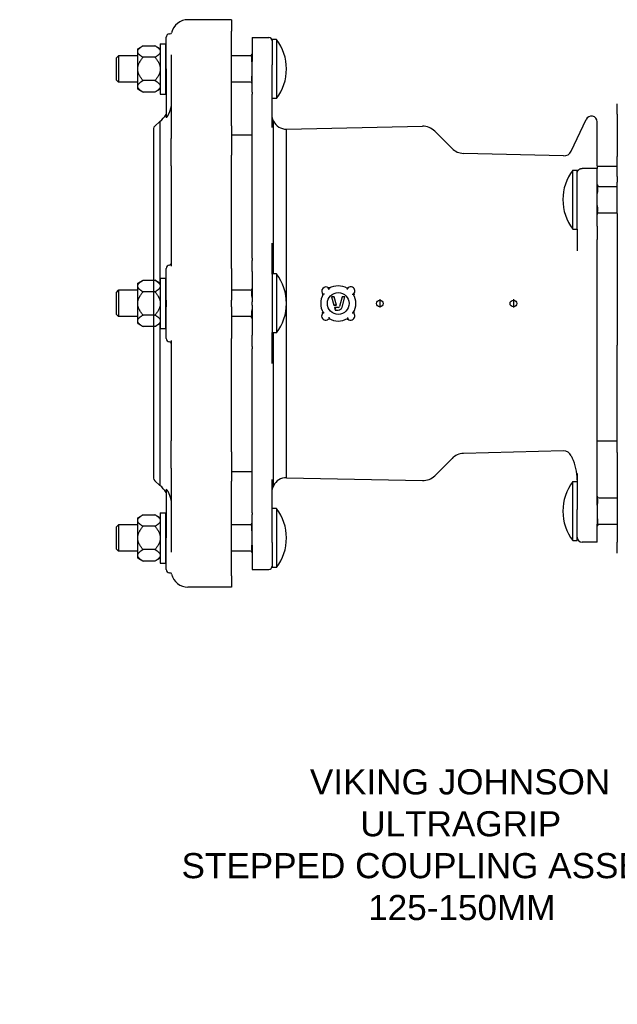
# Model space of a CAD drawing. Header units: millimetres. Extents: x 188 to 4379, y -12 to 990.
# Tile 2 of 5: x 545 to 902, y -12 to 576. Entities that reach past the tile are written whole.
import ezdxf

# ---------------------------------------------------------------- set-up
doc = ezdxf.new("R2010")
doc.units = ezdxf.units.MM
for name, color, linetype in [('DETAIL', 2, 'Continuous'), ('ORIGIN', 6, 'Continuous'), ('TEXT', 7, 'Continuous')]:
    doc.layers.add(name, color=color, linetype=linetype)
doc.styles.add('fastrack', font='ARIAL.TTF')

msp = doc.modelspace()

# ---------------------------------------------------------------- linework, layer by layer
msp.add_line((625.09, 420.48), (625.09, 392.76))
at = {"layer": 'DETAIL'}
for p, q in [((671.59, 576.02), (645.59, 576.02)), ((671.59, 576.02), (671.59, 569.19)), ((632.59, 546.61), (632.59, 565.49)), ((634.59, 567.49), (634.87, 567.49)), ((671.59, 512.69), (671.59, 569.19)), ((683.89, 565.39), (683.89, 550.98)), ((683.89, 565.39), (693.89, 565.39)), ((615.61, 558.62), (618.81, 560.47)), ((615.61, 557.23), (615.61, 558.62)), ((618.81, 560.47), (625.91, 560.47)), ((629.11, 558.62), (625.91, 560.47)), ((629.11, 561.62), (629.11, 531.62)), ((629.11, 561.62), (632.11, 561.62)), ((632.11, 561.62), (632.11, 531.62)), ((695.89, 564.22), (695.89, 549.13)), ((698.5, 564.22), (695.89, 564.22)), ((698.5, 564.22), (698.5, 529.02)), ((602.89, 553.25), (604.11, 554.47)), ((602.89, 539.99), (602.89, 553.25)), ((604.11, 554.47), (604.11, 538.77)), ((615.61, 554.47), (604.11, 554.47)), ((615.61, 556.79), (615.61, 557.23)), ((615.61, 547.06), (615.61, 556.79)), ((625.91, 553.55), (618.81, 553.55)), ((632.59, 554.47), (632.11, 554.47)), ((635.59, 555.04), (635.59, 505.01)), ((682.89, 554.47), (671.59, 554.47)), ((615.61, 546.18), (615.61, 547.06)), ((683.89, 547.04), (683.89, 550.98)), ((683.89, 532.67), (683.89, 547.04)), ((695.89, 546.44), (695.89, 549.13)), ((615.61, 536.45), (615.61, 546.18)), ((632.59, 546.61), (632.59, 517.52)), ((695.89, 511.71), (695.89, 546.44)), ((602.89, 539.99), (604.11, 538.77)), ((615.61, 538.77), (604.11, 538.77)), ((615.61, 536.01), (615.61, 536.45)), ((615.61, 534.62), (615.61, 536.01)), ((625.91, 539.7), (618.81, 539.7)), ((632.59, 538.77), (632.11, 538.77)), ((682.89, 538.77), (671.59, 538.77)), ((615.61, 534.62), (618.81, 532.77)), ((625.91, 532.77), (618.81, 532.77)), ((629.11, 534.62), (625.91, 532.77)), ((629.11, 531.62), (632.11, 531.62)), ((683.89, 532.67), (683.89, 531.57)), ((683.89, 433.72), (683.89, 531.57)), ((698.5, 529.02), (695.89, 529.02)), ((901.89, 519.67), (901.89, 525.73)), ((901.89, 519.67), (901.89, 494.32)), ((625.76, 512.46), (628.9, 515.27)), ((628.9, 515.27), (628.9, 418.73)), ((671.59, 512.69), (671.59, 495.16)), ((696.74, 515.42), (696.08, 516.85)), ((696.74, 424.21), (696.74, 515.42)), ((704.37, 510.68), (785.63, 512.38)), ((874.41, 497.56), (883.22, 516.45)), ((889.89, 490.98), (889.89, 514.97)), ((625.09, 510.97), (625.09, 420.46)), ((675.99, 507.12), (671.59, 507.12)), ((683.89, 507.12), (675.99, 507.12)), ((704.37, 407.6), (704.37, 510.68)), ((803.23, 499.14), (792.91, 509.46)), ((635.59, 488.75), (635.59, 505.01)), ((671.59, 427.47), (671.59, 495.16)), ((869.75, 494.67), (810.04, 496.21)), ((901.89, 482.41), (901.89, 494.32)), ((635.59, 488.75), (635.59, 428.81)), ((889.89, 488.72), (889.89, 490.98)), ((889.89, 488.72), (889.89, 487.21)), ((889.89, 488.62), (900.89, 488.62)), ((900.89, 488.62), (901.89, 488.62)), ((875.28, 451.02), (875.28, 486.22)), ((875.28, 486.22), (877.89, 486.22)), ((877.89, 486.46), (877.89, 486.22)), ((877.89, 451.05), (877.89, 486.22)), ((889.89, 487.21), (880.89, 487.21)), ((889.89, 452.75), (889.89, 487.21)), ((901.89, 482.41), (901.89, 478.95)), ((890.89, 476.47), (901.89, 476.47)), ((901.89, 460.37), (901.89, 478.95)), ((890.89, 460.77), (901.89, 460.77)), ((901.89, 460.37), (901.89, 381.66)), ((889.89, 452.75), (889.89, 444.83)), ((875.28, 451.02), (877.89, 451.02)), ((877.89, 451.05), (877.89, 438)), ((695.89, 424.82), (695.89, 442.57)), ((889.89, 440.33), (889.89, 444.83)), ((889.89, 329.07), (889.89, 440.33)), ((683.89, 433.72), (683.89, 432.34)), ((683.89, 426.73), (683.89, 432.34)), ((632.59, 408.62), (632.59, 427.5)), ((671.59, 427.47), (671.59, 408.62)), ((683.89, 425.66), (683.89, 426.73)), ((683.89, 425.66), (683.89, 407.62)), ((695.89, 424), (695.89, 424.82)), ((698.5, 424.21), (695.89, 424.21)), ((695.89, 424), (695.89, 406.61)), ((698.5, 424.21), (698.5, 389.01)), ((615.61, 418.63), (618.81, 420.48)), ((615.61, 418.61), (618.81, 420.46)), ((615.61, 418.61), (615.61, 418.63)), ((615.61, 417.22), (615.61, 418.61)), ((618.81, 420.48), (625.09, 420.48)), ((618.81, 420.46), (625.91, 420.46)), ((629.11, 418.61), (625.91, 420.46)), ((629.11, 421.61), (629.11, 391.61)), ((629.11, 421.61), (632.11, 421.61)), ((632.11, 421.61), (632.11, 391.61)), ((602.89, 413.26), (604.11, 414.48)), ((602.89, 413.24), (604.11, 414.46)), ((602.89, 413.24), (602.89, 413.26)), ((602.89, 399.98), (602.89, 413.24)), ((604.11, 414.48), (604.11, 414.46)), ((615.61, 414.48), (604.11, 414.48)), ((604.11, 414.46), (604.11, 398.76)), ((615.61, 414.46), (604.11, 414.46)), ((615.61, 416.78), (615.61, 417.22)), ((615.61, 407.05), (615.61, 416.78)), ((625.91, 413.54), (618.81, 413.54)), ((632.59, 414.46), (632.11, 414.46)), ((682.89, 414.46), (671.59, 414.46)), ((729.53, 415.91), (729.53, 415.91)), ((729.86, 415.57), (729.53, 415.91)), ((744.29, 412.06), (744.65, 412.41)), ((615.61, 406.17), (615.61, 407.05)), ((615.61, 396.44), (615.61, 406.17)), ((632.59, 408.62), (632.59, 404.62)), ((671.59, 404.62), (671.59, 408.62)), ((683.89, 405.62), (683.89, 407.62)), ((683.89, 405.62), (683.89, 387.58)), ((695.89, 406.61), (695.89, 389.19)), ((704.37, 302.57), (704.37, 405.63)), ((732.88, 410.6), (731.32, 410.6)), ((731.32, 410.6), (731.98, 410.1)), ((731.32, 410.6), (732.72, 405.6)), ((732.88, 410.6), (732.5, 410.1)), ((732.72, 405.6), (733.1, 406.1)), ((734.28, 405.6), (732.88, 410.6)), ((734.28, 405.6), (733.62, 406.1)), ((737.75, 410.6), (736.14, 404.83)), ((737.58, 404.43), (739.31, 410.6)), ((737.75, 410.6), (738.13, 410.1)), ((739.31, 410.6), (737.75, 410.6)), ((739.31, 410.6), (738.65, 410.1)), ((602.89, 399.98), (604.11, 398.76)), ((632.59, 385.74), (632.59, 404.62)), ((671.59, 404.62), (671.59, 385.77)), ((726.35, 401.14), (725.98, 400.79)), ((732.72, 405.6), (734.28, 405.6)), ((735.17, 404.1), (733.14, 404.1)), ((733.14, 404.1), (733.8, 403.6)), ((733.14, 404.1), (733.56, 402.6)), ((733.56, 402.6), (733.94, 403.1)), ((733.56, 402.6), (735.17, 402.6)), ((615.61, 398.76), (604.11, 398.76)), ((615.61, 396), (615.61, 396.44)), ((615.61, 394.61), (615.61, 396)), ((615.61, 394.61), (618.81, 392.76)), ((625.91, 399.69), (618.81, 399.69)), ((629.11, 394.61), (625.91, 392.76)), ((628.9, 394.49), (628.9, 297.98)), ((632.59, 398.76), (632.11, 398.76)), ((682.89, 398.76), (671.59, 398.76)), ((740.77, 397.63), (741.12, 397.28)), ((625.91, 392.76), (618.81, 392.76)), ((625.09, 392.76), (625.09, 302.27)), ((629.11, 391.61), (632.11, 391.61)), ((695.89, 388.42), (695.89, 389.19)), ((698.5, 389.01), (695.89, 389.01)), ((695.89, 370.68), (695.89, 388.42)), ((696.74, 297.82), (696.74, 389.01)), ((635.59, 384.43), (635.59, 324.5)), ((671.59, 318.09), (671.59, 385.77)), ((683.89, 386.51), (683.89, 387.58)), ((683.89, 380.91), (683.89, 386.51)), ((683.89, 380.91), (683.89, 379.52)), ((683.89, 281.68), (683.89, 379.52)), ((901.89, 317.62), (901.89, 381.66)), ((635.59, 308.23), (635.59, 324.5)), ((889.89, 286.12), (889.89, 329.07)), ((889.89, 324.62), (900.89, 324.62)), ((900.89, 324.62), (901.89, 324.62)), ((671.59, 318.09), (671.59, 300.55)), ((869.75, 318.57), (810.04, 317.03)), ((901.89, 317.62), (901.89, 264.13)), ((803.23, 314.11), (792.91, 303.79)), ((874.41, 315.69), (874.98, 314.47)), ((635.59, 308.23), (635.59, 258.2)), ((675.99, 306.12), (671.59, 306.12)), ((683.89, 306.12), (675.99, 306.12)), ((625.76, 300.78), (628.9, 297.98)), ((671.59, 244.06), (671.59, 300.55)), ((695.89, 266.81), (695.89, 301.53)), ((704.37, 302.57), (785.63, 300.86)), ((875.28, 265.02), (875.28, 300.22)), ((875.28, 300.22), (877.89, 300.22)), ((877.89, 304.99), (877.89, 283.63)), ((632.59, 295.73), (632.59, 266.64)), ((696.74, 297.82), (696.08, 296.4)), ((890.89, 290.47), (901.89, 290.47)), ((698.5, 284.22), (695.89, 284.22)), ((698.5, 284.22), (698.5, 249.02)), ((877.89, 265.02), (877.89, 283.63)), ((889.89, 286.12), (889.89, 274.8)), ((615.61, 278.62), (618.81, 280.47)), ((615.61, 277.23), (615.61, 278.62)), ((615.61, 276.79), (615.61, 277.23)), ((615.61, 267.06), (615.61, 276.79)), ((618.81, 280.47), (625.91, 280.47)), ((629.11, 278.62), (625.91, 280.47)), ((629.11, 281.62), (629.11, 251.62)), ((629.11, 281.62), (632.11, 281.62)), ((632.11, 281.62), (632.11, 251.62)), ((683.89, 281.68), (683.89, 280.57)), ((683.89, 266.21), (683.89, 280.57)), ((602.89, 273.25), (604.11, 274.47)), ((602.89, 259.99), (602.89, 273.25)), ((604.11, 274.47), (604.11, 258.77)), ((615.61, 274.47), (604.11, 274.47)), ((625.91, 273.55), (618.81, 273.55)), ((632.59, 274.47), (632.11, 274.47)), ((682.89, 274.47), (671.59, 274.47)), ((889.89, 264.12), (889.89, 274.8)), ((890.89, 274.77), (901.89, 274.77)), ((615.61, 266.18), (615.61, 267.06)), ((615.61, 256.45), (615.61, 266.18)), ((632.59, 247.76), (632.59, 266.64)), ((683.89, 262.26), (683.89, 266.21)), ((695.89, 263.91), (695.89, 266.81)), ((875.28, 265.02), (877.89, 265.02)), ((602.89, 259.99), (604.11, 258.77)), ((615.61, 258.77), (604.11, 258.77)), ((625.91, 259.7), (618.81, 259.7)), ((632.59, 258.77), (632.11, 258.77)), ((682.89, 258.77), (671.59, 258.77)), ((683.89, 262.26), (683.89, 247.86)), ((695.89, 263.91), (695.89, 249.02)), ((889.89, 264.12), (880.89, 264.12)), ((901.89, 257.48), (901.89, 264.13)), ((615.61, 256.01), (615.61, 256.45)), ((615.61, 254.62), (615.61, 256.01)), ((615.61, 254.62), (618.81, 252.77)), ((625.91, 252.77), (618.81, 252.77)), ((629.11, 254.62), (625.91, 252.77)), ((629.11, 251.62), (632.11, 251.62)), ((683.89, 247.86), (693.89, 247.86)), ((698.5, 249.02), (695.89, 249.02)), ((634.59, 245.76), (634.87, 245.76)), ((671.59, 244.06), (671.59, 237.22)), ((671.59, 237.22), (645.59, 237.22))]:
    msp.add_line(p, q, dxfattribs=at)
at = {"layer": 'DETAIL', "flags": 128}
for points in [[(615.61, 557.23), (615.63, 557.36), (615.66, 557.49), (615.7, 557.62), (615.75, 557.75), (615.81, 557.88), (615.88, 558.01), (615.96, 558.14), (616.05, 558.27), (616.14, 558.4), (616.25, 558.53), (616.37, 558.66), (616.49, 558.79), (616.63, 558.92), (616.78, 559.06), (616.93, 559.19), (617.1, 559.33), (617.27, 559.47), (617.46, 559.61), (617.66, 559.75), (617.87, 559.89), (618.09, 560.03), (618.32, 560.18), (618.56, 560.32), (618.81, 560.47)], [(625.91, 560.47), (626.16, 560.32), (626.4, 560.18), (626.63, 560.03), (626.85, 559.89), (627.06, 559.75), (627.26, 559.61), (627.45, 559.47), (627.62, 559.33), (627.79, 559.19), (627.94, 559.06), (628.09, 558.92), (628.23, 558.79), (628.35, 558.66), (628.47, 558.53), (628.58, 558.4), (628.67, 558.27), (628.76, 558.14), (628.84, 558.01), (628.91, 557.88), (628.97, 557.75), (629.02, 557.62), (629.06, 557.49), (629.09, 557.36), (629.11, 557.23)], [(618.81, 553.55), (618.56, 553.7), (618.32, 553.84), (618.09, 553.99), (617.87, 554.13), (617.66, 554.27), (617.46, 554.41), (617.27, 554.55), (617.1, 554.69), (616.93, 554.82), (616.78, 554.96), (616.63, 555.09), (616.49, 555.23), (616.37, 555.36), (616.25, 555.49), (616.14, 555.62), (616.05, 555.75), (615.96, 555.88), (615.88, 556.01), (615.81, 556.14), (615.75, 556.27), (615.7, 556.4), (615.66, 556.53), (615.63, 556.66), (615.61, 556.79)], [(615.61, 547.06), (615.63, 547.32), (615.66, 547.58), (615.7, 547.84), (615.75, 548.1), (615.81, 548.35), (615.88, 548.61), (615.96, 548.87), (616.05, 549.13), (616.14, 549.39), (616.25, 549.66), (616.37, 549.92), (616.49, 550.19), (616.63, 550.45), (616.78, 550.72), (616.93, 550.99), (617.1, 551.26), (617.27, 551.54), (617.46, 551.82), (617.66, 552.1), (617.87, 552.38), (618.09, 552.67), (618.32, 552.96), (618.56, 553.25), (618.81, 553.55)], [(629.11, 556.79), (629.09, 556.66), (629.06, 556.53), (629.02, 556.4), (628.97, 556.27), (628.91, 556.14), (628.84, 556.01), (628.76, 555.88), (628.67, 555.75), (628.58, 555.62), (628.47, 555.49), (628.35, 555.36), (628.23, 555.23), (628.09, 555.09), (627.94, 554.96), (627.79, 554.82), (627.62, 554.69), (627.45, 554.55), (627.26, 554.41), (627.06, 554.27), (626.85, 554.13), (626.63, 553.99), (626.4, 553.84), (626.16, 553.7), (625.91, 553.55)], [(625.91, 553.55), (626.16, 553.25), (626.4, 552.96), (626.63, 552.67), (626.85, 552.38), (627.06, 552.1), (627.26, 551.82), (627.45, 551.54), (627.62, 551.26), (627.79, 550.99), (627.94, 550.72), (628.09, 550.45), (628.23, 550.19), (628.35, 549.92), (628.47, 549.66), (628.58, 549.39), (628.67, 549.13), (628.76, 548.87), (628.84, 548.61), (628.91, 548.35), (628.97, 548.1), (629.02, 547.84), (629.06, 547.58), (629.09, 547.32), (629.11, 547.06)], [(683.89, 550.19), (683.89, 550.38), (683.87, 550.57), (683.86, 550.76), (683.83, 550.94), (683.81, 551.13), (683.79, 551.31), (683.76, 551.51), (683.74, 551.7), (683.72, 551.89), (683.7, 552.09), (683.69, 552.27), (683.69, 552.46), (683.69, 552.64), (683.7, 552.82), (683.72, 553.02), (683.74, 553.21), (683.76, 553.4), (683.79, 553.6), (683.81, 553.78), (683.83, 553.97), (683.86, 554.15), (683.87, 554.34), (683.89, 554.54), (683.89, 554.72)], [(618.81, 539.7), (618.56, 539.99), (618.32, 540.29), (618.09, 540.58), (617.87, 540.86), (617.66, 541.15), (617.46, 541.43), (617.27, 541.7), (617.1, 541.98), (616.93, 542.25), (616.78, 542.52), (616.63, 542.79), (616.49, 543.06), (616.37, 543.32), (616.25, 543.59), (616.14, 543.85), (616.05, 544.11), (615.96, 544.37), (615.88, 544.63), (615.81, 544.89), (615.75, 545.15), (615.7, 545.41), (615.66, 545.67), (615.63, 545.92), (615.61, 546.18)], [(629.11, 546.18), (629.09, 545.92), (629.06, 545.67), (629.02, 545.41), (628.97, 545.15), (628.91, 544.89), (628.84, 544.63), (628.76, 544.37), (628.67, 544.11), (628.58, 543.85), (628.47, 543.59), (628.35, 543.32), (628.23, 543.06), (628.09, 542.79), (627.94, 542.52), (627.79, 542.25), (627.62, 541.98), (627.45, 541.7), (627.26, 541.43), (627.06, 541.15), (626.85, 540.86), (626.63, 540.58), (626.4, 540.29), (626.16, 539.99), (625.91, 539.7)], [(683.89, 538.52), (683.89, 538.71), (683.87, 538.9), (683.86, 539.09), (683.83, 539.28), (683.81, 539.46), (683.79, 539.65), (683.76, 539.84), (683.74, 540.03), (683.72, 540.23), (683.7, 540.42), (683.69, 540.61), (683.69, 540.79), (683.69, 540.97), (683.7, 541.16), (683.72, 541.35), (683.74, 541.54), (683.76, 541.74), (683.79, 541.93), (683.81, 542.12), (683.83, 542.3), (683.86, 542.48), (683.87, 542.67), (683.89, 542.87), (683.89, 543.05)], [(615.61, 536.45), (615.63, 536.58), (615.66, 536.71), (615.7, 536.84), (615.75, 536.97), (615.81, 537.1), (615.88, 537.23), (615.96, 537.36), (616.05, 537.49), (616.14, 537.62), (616.25, 537.75), (616.37, 537.88), (616.49, 538.02), (616.63, 538.15), (616.78, 538.28), (616.93, 538.42), (617.1, 538.56), (617.27, 538.69), (617.46, 538.83), (617.66, 538.97), (617.87, 539.11), (618.09, 539.26), (618.32, 539.4), (618.56, 539.55), (618.81, 539.7)], [(618.81, 532.77), (618.56, 532.92), (618.32, 533.07), (618.09, 533.21), (617.87, 533.36), (617.66, 533.5), (617.46, 533.64), (617.27, 533.78), (617.1, 533.91), (616.93, 534.05), (616.78, 534.18), (616.63, 534.32), (616.49, 534.45), (616.37, 534.58), (616.25, 534.72), (616.14, 534.85), (616.05, 534.98), (615.96, 535.11), (615.88, 535.24), (615.81, 535.37), (615.75, 535.5), (615.7, 535.63), (615.66, 535.76), (615.63, 535.89), (615.61, 536.01)], [(625.91, 539.7), (626.16, 539.55), (626.4, 539.4), (626.63, 539.26), (626.85, 539.11), (627.06, 538.97), (627.26, 538.83), (627.45, 538.69), (627.62, 538.56), (627.79, 538.42), (627.94, 538.28), (628.09, 538.15), (628.23, 538.02), (628.35, 537.88), (628.47, 537.75), (628.58, 537.62), (628.67, 537.49), (628.76, 537.36), (628.84, 537.23), (628.91, 537.1), (628.97, 536.97), (629.02, 536.84), (629.06, 536.71), (629.09, 536.58), (629.11, 536.45)], [(629.11, 536.01), (629.09, 535.89), (629.06, 535.76), (629.02, 535.63), (628.97, 535.5), (628.91, 535.37), (628.84, 535.24), (628.76, 535.11), (628.67, 534.98), (628.58, 534.85), (628.47, 534.72), (628.35, 534.58), (628.23, 534.45), (628.09, 534.32), (627.94, 534.18), (627.79, 534.05), (627.62, 533.91), (627.45, 533.78), (627.26, 533.64), (627.06, 533.5), (626.85, 533.36), (626.63, 533.21), (626.4, 533.07), (626.16, 532.92), (625.91, 532.77)], [(635.59, 524.72), (635.58, 524.7), (635.57, 524.62), (635.55, 524.52), (635.52, 524.41), (635.5, 524.29), (635.48, 524.18), (635.45, 524.05), (635.42, 523.91), (635.38, 523.76), (635.34, 523.6), (635.3, 523.44), (635.26, 523.27), (635.21, 523.09), (635.17, 522.91), (635.11, 522.73), (635.06, 522.55), (635.01, 522.37), (634.95, 522.19), (634.89, 522.01), (634.83, 521.83), (634.77, 521.65), (634.71, 521.48), (634.65, 521.31), (634.59, 521.14)], [(634.59, 521.14), (634.5, 520.9), (634.41, 520.67), (634.32, 520.45), (634.23, 520.24), (634.14, 520.04), (634.06, 519.84), (633.97, 519.65), (633.88, 519.46), (633.78, 519.28), (633.69, 519.1), (633.59, 518.92), (633.5, 518.74), (633.4, 518.57), (633.3, 518.41), (633.2, 518.25), (633.1, 518.1), (633.01, 517.95), (632.91, 517.82), (632.83, 517.71), (632.75, 517.61), (632.68, 517.54), (632.63, 517.5), (632.6, 517.49), (632.59, 517.52)], [(889.89, 490.98), (889.89, 490.98), (889.89, 490.98), (889.89, 490.98), (889.89, 490.99), (889.89, 490.99), (889.89, 490.99), (889.89, 490.99), (889.89, 490.99), (889.89, 490.99), (889.89, 490.99), (889.89, 490.99), (889.89, 491), (889.89, 491), (889.89, 491), (889.89, 491), (889.89, 491), (889.89, 491), (889.89, 491), (889.89, 491.01), (889.89, 491.01), (889.89, 491.01), (889.89, 491.01), (889.89, 491.01), (889.89, 491.01)], [(877.89, 484.21), (877.9, 484.41), (877.92, 484.6), (877.95, 484.8), (877.99, 484.99), (878.05, 485.18), (878.12, 485.36), (878.2, 485.54), (878.29, 485.71), (878.4, 485.88), (878.51, 486.04), (878.63, 486.19), (878.77, 486.33), (878.91, 486.47), (879.06, 486.59), (879.22, 486.7), (879.39, 486.81), (879.56, 486.9), (879.74, 486.98), (879.93, 487.05), (880.11, 487.11), (880.3, 487.15), (880.5, 487.18), (880.69, 487.2), (880.89, 487.21)], [(889.89, 476.72), (889.89, 476.54), (889.91, 476.34), (889.92, 476.15), (889.95, 475.97), (889.97, 475.78), (889.99, 475.6), (890.02, 475.4), (890.04, 475.21), (890.06, 475.02), (890.08, 474.82), (890.09, 474.64), (890.09, 474.46), (890.09, 474.27), (890.08, 474.09), (890.06, 473.89), (890.04, 473.7), (890.02, 473.51), (889.99, 473.31), (889.97, 473.13), (889.95, 472.94), (889.92, 472.76), (889.91, 472.57), (889.89, 472.38), (889.89, 472.19)], [(889.89, 465.05), (889.89, 464.87), (889.91, 464.67), (889.92, 464.48), (889.95, 464.3), (889.97, 464.12), (889.99, 463.93), (890.02, 463.74), (890.04, 463.54), (890.06, 463.35), (890.08, 463.16), (890.09, 462.97), (890.09, 462.79), (890.09, 462.61), (890.08, 462.42), (890.06, 462.23), (890.04, 462.03), (890.02, 461.84), (889.99, 461.65), (889.97, 461.46), (889.95, 461.28), (889.92, 461.09), (889.91, 460.9), (889.89, 460.71), (889.89, 460.52)], [(889.89, 440.3), (889.89, 440.3), (889.89, 440.31), (889.89, 440.31), (889.89, 440.31), (889.89, 440.31), (889.89, 440.31), (889.89, 440.31), (889.89, 440.31), (889.89, 440.31), (889.89, 440.32), (889.89, 440.32), (889.89, 440.32), (889.89, 440.32), (889.89, 440.32), (889.89, 440.32), (889.89, 440.32), (889.89, 440.32), (889.89, 440.33), (889.89, 440.33), (889.89, 440.33), (889.89, 440.33), (889.89, 440.33), (889.89, 440.33), (889.89, 440.33)], [(615.61, 417.22), (615.63, 417.35), (615.66, 417.48), (615.7, 417.61), (615.75, 417.74), (615.81, 417.87), (615.88, 417.99), (615.96, 418.12), (616.05, 418.25), (616.14, 418.39), (616.25, 418.52), (616.37, 418.65), (616.49, 418.78), (616.63, 418.91), (616.78, 419.05), (616.93, 419.18), (617.1, 419.32), (617.27, 419.46), (617.46, 419.6), (617.66, 419.74), (617.87, 419.88), (618.09, 420.02), (618.32, 420.17), (618.56, 420.31), (618.81, 420.46)], [(618.1, 420.05), (618.12, 420.07), (618.15, 420.09), (618.18, 420.1), (618.21, 420.12), (618.24, 420.14), (618.27, 420.16), (618.29, 420.17), (618.32, 420.19), (618.35, 420.21), (618.38, 420.23), (618.41, 420.25), (618.44, 420.26), (618.47, 420.28), (618.5, 420.3), (618.53, 420.32), (618.56, 420.34), (618.59, 420.35), (618.62, 420.37), (618.65, 420.39), (618.68, 420.41), (618.72, 420.43), (618.75, 420.45), (618.78, 420.46), (618.81, 420.48)], [(625.91, 420.46), (626.16, 420.31), (626.4, 420.17), (626.63, 420.02), (626.85, 419.88), (627.06, 419.74), (627.26, 419.6), (627.45, 419.46), (627.62, 419.32), (627.79, 419.18), (627.94, 419.05), (628.09, 418.91), (628.23, 418.78), (628.35, 418.65), (628.47, 418.52), (628.58, 418.39), (628.67, 418.25), (628.76, 418.12), (628.84, 417.99), (628.91, 417.87), (628.97, 417.74), (629.02, 417.61), (629.06, 417.48), (629.09, 417.35), (629.11, 417.22)], [(618.81, 413.54), (618.56, 413.68), (618.32, 413.83), (618.09, 413.98), (617.87, 414.12), (617.66, 414.26), (617.46, 414.4), (617.27, 414.54), (617.1, 414.68), (616.93, 414.81), (616.78, 414.95), (616.63, 415.08), (616.49, 415.22), (616.37, 415.35), (616.25, 415.48), (616.14, 415.61), (616.05, 415.74), (615.96, 415.87), (615.88, 416), (615.81, 416.13), (615.75, 416.26), (615.7, 416.39), (615.66, 416.52), (615.63, 416.65), (615.61, 416.78)], [(615.61, 407.05), (615.63, 407.31), (615.66, 407.57), (615.7, 407.83), (615.75, 408.09), (615.81, 408.34), (615.88, 408.6), (615.96, 408.86), (616.05, 409.12), (616.14, 409.38), (616.25, 409.65), (616.37, 409.91), (616.49, 410.18), (616.63, 410.44), (616.78, 410.71), (616.93, 410.98), (617.1, 411.25), (617.27, 411.53), (617.46, 411.81), (617.66, 412.09), (617.87, 412.37), (618.09, 412.66), (618.32, 412.95), (618.56, 413.24), (618.81, 413.54)], [(629.11, 416.78), (629.09, 416.65), (629.06, 416.52), (629.02, 416.39), (628.97, 416.26), (628.91, 416.13), (628.84, 416), (628.76, 415.87), (628.67, 415.74), (628.58, 415.61), (628.47, 415.48), (628.35, 415.35), (628.23, 415.22), (628.09, 415.08), (627.94, 414.95), (627.79, 414.81), (627.62, 414.68), (627.45, 414.54), (627.26, 414.4), (627.06, 414.26), (626.85, 414.12), (626.63, 413.98), (626.4, 413.83), (626.16, 413.68), (625.91, 413.54)], [(625.91, 413.54), (626.16, 413.24), (626.4, 412.95), (626.63, 412.66), (626.85, 412.37), (627.06, 412.09), (627.26, 411.81), (627.45, 411.53), (627.62, 411.25), (627.79, 410.98), (627.94, 410.71), (628.09, 410.44), (628.23, 410.18), (628.35, 409.91), (628.47, 409.65), (628.58, 409.38), (628.67, 409.12), (628.76, 408.86), (628.84, 408.6), (628.91, 408.34), (628.97, 408.09), (629.02, 407.83), (629.06, 407.57), (629.09, 407.31), (629.11, 407.05)], [(683.89, 410.18), (683.89, 410.37), (683.87, 410.56), (683.86, 410.75), (683.83, 410.93), (683.81, 411.12), (683.79, 411.3), (683.76, 411.5), (683.74, 411.69), (683.72, 411.88), (683.7, 412.08), (683.69, 412.26), (683.69, 412.45), (683.69, 412.63), (683.7, 412.81), (683.72, 413.01), (683.74, 413.2), (683.76, 413.39), (683.79, 413.59), (683.81, 413.77), (683.83, 413.96), (683.86, 414.14), (683.87, 414.33), (683.89, 414.52), (683.89, 414.71)], [(725.73, 411.96), (725.77, 411.96), (725.8, 411.96), (725.84, 411.97), (725.87, 411.97), (725.91, 411.98), (725.94, 411.98), (725.98, 411.99), (726.01, 411.99), (726.04, 412), (726.08, 412), (726.11, 412.01), (726.14, 412.01), (726.16, 412.02), (726.19, 412.02), (726.22, 412.03), (726.24, 412.03), (726.26, 412.03), (726.28, 412.04), (726.3, 412.04), (726.32, 412.05), (726.33, 412.05), (726.34, 412.05), (726.34, 412.06), (726.35, 412.06)], [(727.03, 412.19), (726.99, 412.18), (726.95, 412.18), (726.91, 412.17), (726.87, 412.16), (726.83, 412.15), (726.8, 412.14), (726.76, 412.13), (726.72, 412.13), (726.68, 412.12), (726.65, 412.11), (726.61, 412.11), (726.58, 412.1), (726.55, 412.09), (726.52, 412.09), (726.49, 412.08), (726.46, 412.08), (726.44, 412.08), (726.41, 412.07), (726.39, 412.07), (726.38, 412.07), (726.36, 412.06), (726.35, 412.06), (726.35, 412.06), (726.35, 412.06)], [(729.2, 415.54), (729.22, 415.57), (729.24, 415.59), (729.26, 415.61), (729.28, 415.64), (729.3, 415.66), (729.32, 415.68), (729.34, 415.71), (729.36, 415.73), (729.38, 415.75), (729.4, 415.77), (729.42, 415.79), (729.43, 415.8), (729.45, 415.82), (729.46, 415.84), (729.47, 415.85), (729.49, 415.86), (729.5, 415.87), (729.51, 415.89), (729.51, 415.89), (729.52, 415.9), (729.53, 415.91), (729.53, 415.91), (729.53, 415.91), (729.53, 415.91)], [(729.53, 415.91), (729.53, 415.91), (729.54, 415.91), (729.54, 415.92), (729.55, 415.92), (729.56, 415.92), (729.57, 415.93), (729.58, 415.94), (729.59, 415.95), (729.6, 415.96), (729.61, 415.97), (729.63, 415.98), (729.64, 416), (729.66, 416.01), (729.68, 416.03), (729.7, 416.05), (729.72, 416.07), (729.73, 416.08), (729.75, 416.1), (729.77, 416.13), (729.8, 416.15), (729.82, 416.17), (729.84, 416.19), (729.86, 416.21), (729.88, 416.24)], [(729.78, 414.93), (729.78, 414.97), (729.79, 415), (729.79, 415.04), (729.8, 415.08), (729.8, 415.12), (729.8, 415.15), (729.81, 415.19), (729.81, 415.22), (729.82, 415.26), (729.82, 415.29), (729.83, 415.32), (729.83, 415.36), (729.83, 415.39), (729.84, 415.42), (729.84, 415.44), (729.84, 415.47), (729.85, 415.49), (729.85, 415.51), (729.85, 415.53), (729.85, 415.54), (729.85, 415.56), (729.86, 415.56), (729.86, 415.57), (729.86, 415.57)], [(729.96, 416.16), (729.95, 416.12), (729.95, 416.09), (729.94, 416.05), (729.94, 416.02), (729.93, 415.98), (729.93, 415.95), (729.92, 415.92), (729.91, 415.89), (729.91, 415.86), (729.91, 415.82), (729.9, 415.8), (729.9, 415.77), (729.89, 415.74), (729.89, 415.71), (729.88, 415.69), (729.88, 415.67), (729.88, 415.65), (729.87, 415.63), (729.87, 415.61), (729.87, 415.6), (729.86, 415.59), (729.86, 415.58), (729.86, 415.57), (729.86, 415.57)], [(740.69, 416.16), (740.69, 416.13), (740.7, 416.09), (740.7, 416.05), (740.71, 416.02), (740.71, 415.99), (740.72, 415.95), (740.72, 415.92), (740.73, 415.89), (740.73, 415.86), (740.74, 415.82), (740.74, 415.8), (740.74, 415.77), (740.75, 415.74), (740.75, 415.71), (740.76, 415.69), (740.76, 415.67), (740.76, 415.65), (740.77, 415.63), (740.77, 415.61), (740.77, 415.6), (740.77, 415.59), (740.77, 415.58), (740.77, 415.57), (740.77, 415.57)], [(740.93, 414.88), (740.92, 414.92), (740.91, 414.96), (740.9, 414.99), (740.89, 415.03), (740.88, 415.07), (740.87, 415.11), (740.86, 415.15), (740.85, 415.19), (740.84, 415.22), (740.84, 415.26), (740.83, 415.29), (740.82, 415.33), (740.82, 415.36), (740.81, 415.39), (740.8, 415.42), (740.8, 415.45), (740.79, 415.48), (740.79, 415.5), (740.78, 415.52), (740.78, 415.54), (740.78, 415.55), (740.78, 415.56), (740.78, 415.57), (740.77, 415.57)], [(743.64, 412.14), (743.68, 412.13), (743.72, 412.13), (743.76, 412.13), (743.79, 412.12), (743.83, 412.12), (743.87, 412.11), (743.9, 412.11), (743.94, 412.1), (743.97, 412.1), (744.01, 412.1), (744.04, 412.09), (744.07, 412.09), (744.1, 412.08), (744.13, 412.08), (744.16, 412.08), (744.18, 412.07), (744.2, 412.07), (744.22, 412.07), (744.24, 412.07), (744.26, 412.06), (744.27, 412.06), (744.28, 412.06), (744.28, 412.06), (744.29, 412.06)], [(744.28, 412.75), (744.3, 412.73), (744.33, 412.71), (744.35, 412.68), (744.38, 412.66), (744.4, 412.64), (744.42, 412.62), (744.44, 412.6), (744.46, 412.58), (744.48, 412.56), (744.5, 412.54), (744.52, 412.53), (744.54, 412.51), (744.56, 412.49), (744.57, 412.48), (744.58, 412.47), (744.6, 412.45), (744.61, 412.44), (744.62, 412.43), (744.63, 412.43), (744.63, 412.42), (744.64, 412.42), (744.64, 412.41), (744.65, 412.41), (744.65, 412.41)], [(744.93, 411.95), (744.89, 411.95), (744.85, 411.96), (744.82, 411.96), (744.78, 411.97), (744.74, 411.98), (744.71, 411.98), (744.67, 411.99), (744.64, 411.99), (744.6, 412), (744.57, 412), (744.54, 412.01), (744.51, 412.01), (744.48, 412.02), (744.45, 412.02), (744.42, 412.03), (744.4, 412.03), (744.37, 412.04), (744.35, 412.04), (744.33, 412.05), (744.32, 412.05), (744.3, 412.05), (744.3, 412.06), (744.29, 412.06), (744.29, 412.06)], [(745.02, 412.04), (745, 412.06), (744.97, 412.09), (744.95, 412.11), (744.92, 412.13), (744.9, 412.15), (744.88, 412.18), (744.85, 412.2), (744.83, 412.22), (744.81, 412.24), (744.79, 412.26), (744.77, 412.28), (744.75, 412.3), (744.74, 412.31), (744.72, 412.33), (744.71, 412.34), (744.69, 412.36), (744.68, 412.37), (744.67, 412.38), (744.66, 412.39), (744.66, 412.39), (744.65, 412.4), (744.65, 412.4), (744.65, 412.41), (744.65, 412.41)], [(618.81, 399.69), (618.56, 399.98), (618.32, 400.28), (618.09, 400.57), (617.87, 400.85), (617.66, 401.14), (617.46, 401.42), (617.27, 401.69), (617.1, 401.97), (616.93, 402.24), (616.78, 402.51), (616.63, 402.78), (616.49, 403.05), (616.37, 403.31), (616.25, 403.58), (616.14, 403.84), (616.05, 404.1), (615.96, 404.36), (615.88, 404.62), (615.81, 404.88), (615.75, 405.14), (615.7, 405.4), (615.66, 405.65), (615.63, 405.91), (615.61, 406.17)], [(629.11, 406.17), (629.09, 405.91), (629.06, 405.65), (629.02, 405.4), (628.97, 405.14), (628.91, 404.88), (628.84, 404.62), (628.76, 404.36), (628.67, 404.1), (628.58, 403.84), (628.47, 403.58), (628.35, 403.31), (628.23, 403.05), (628.09, 402.78), (627.94, 402.51), (627.79, 402.24), (627.62, 401.97), (627.45, 401.69), (627.26, 401.42), (627.06, 401.14), (626.85, 400.85), (626.63, 400.57), (626.4, 400.28), (626.16, 399.98), (625.91, 399.69)], [(683.89, 398.51), (683.89, 398.7), (683.87, 398.89), (683.86, 399.08), (683.83, 399.27), (683.81, 399.45), (683.79, 399.64), (683.76, 399.83), (683.74, 400.02), (683.72, 400.22), (683.7, 400.41), (683.69, 400.6), (683.69, 400.78), (683.69, 400.96), (683.7, 401.15), (683.72, 401.34), (683.74, 401.53), (683.76, 401.73), (683.79, 401.92), (683.81, 402.11), (683.83, 402.29), (683.86, 402.47), (683.87, 402.66), (683.89, 402.86), (683.89, 403.04)], [(725.63, 401.16), (725.65, 401.14), (725.67, 401.11), (725.7, 401.09), (725.72, 401.07), (725.74, 401.05), (725.77, 401.02), (725.79, 401), (725.81, 400.98), (725.83, 400.96), (725.85, 400.94), (725.87, 400.92), (725.88, 400.91), (725.9, 400.89), (725.91, 400.87), (725.93, 400.86), (725.94, 400.85), (725.95, 400.84), (725.96, 400.82), (725.97, 400.82), (725.97, 400.81), (725.98, 400.8), (725.98, 400.8), (725.98, 400.79), (725.98, 400.79)], [(725.73, 401.26), (725.76, 401.25), (725.8, 401.25), (725.84, 401.24), (725.87, 401.23), (725.91, 401.23), (725.94, 401.22), (725.97, 401.22), (726.01, 401.21), (726.04, 401.21), (726.07, 401.2), (726.1, 401.2), (726.13, 401.19), (726.16, 401.19), (726.19, 401.18), (726.22, 401.18), (726.24, 401.17), (726.26, 401.17), (726.28, 401.16), (726.3, 401.16), (726.32, 401.16), (726.33, 401.15), (726.34, 401.15), (726.34, 401.15), (726.35, 401.14)], [(726.35, 400.45), (726.32, 400.47), (726.3, 400.49), (726.28, 400.52), (726.25, 400.54), (726.23, 400.56), (726.21, 400.58), (726.19, 400.6), (726.16, 400.62), (726.14, 400.64), (726.12, 400.66), (726.11, 400.67), (726.09, 400.69), (726.07, 400.71), (726.06, 400.72), (726.04, 400.73), (726.03, 400.74), (726.02, 400.76), (726.01, 400.76), (726, 400.77), (725.99, 400.78), (725.99, 400.78), (725.98, 400.79), (725.98, 400.79), (725.98, 400.79)], [(726.99, 401.07), (726.95, 401.07), (726.91, 401.08), (726.88, 401.08), (726.84, 401.08), (726.8, 401.09), (726.76, 401.09), (726.73, 401.1), (726.69, 401.1), (726.66, 401.1), (726.63, 401.11), (726.59, 401.11), (726.56, 401.12), (726.53, 401.12), (726.5, 401.12), (726.48, 401.13), (726.45, 401.13), (726.43, 401.13), (726.41, 401.14), (726.39, 401.14), (726.37, 401.14), (726.36, 401.14), (726.35, 401.14), (726.35, 401.14), (726.35, 401.14)], [(743.59, 400.99), (743.63, 401), (743.67, 401.01), (743.71, 401.02), (743.75, 401.03), (743.79, 401.04), (743.82, 401.05), (743.86, 401.06), (743.9, 401.06), (743.94, 401.07), (743.97, 401.08), (744.01, 401.09), (744.04, 401.1), (744.08, 401.1), (744.11, 401.11), (744.14, 401.12), (744.17, 401.12), (744.19, 401.13), (744.22, 401.13), (744.24, 401.13), (744.25, 401.14), (744.27, 401.14), (744.28, 401.14), (744.28, 401.14), (744.29, 401.14)], [(744.93, 401.26), (744.89, 401.26), (744.86, 401.26), (744.82, 401.25), (744.78, 401.24), (744.75, 401.24), (744.71, 401.23), (744.68, 401.23), (744.64, 401.22), (744.61, 401.22), (744.57, 401.21), (744.54, 401.21), (744.51, 401.2), (744.48, 401.19), (744.45, 401.19), (744.42, 401.18), (744.4, 401.18), (744.37, 401.17), (744.35, 401.17), (744.33, 401.16), (744.32, 401.16), (744.31, 401.15), (744.3, 401.15), (744.29, 401.15), (744.29, 401.14)], [(615.61, 396.44), (615.63, 396.57), (615.66, 396.7), (615.7, 396.83), (615.75, 396.96), (615.81, 397.09), (615.88, 397.22), (615.96, 397.35), (616.05, 397.48), (616.14, 397.61), (616.25, 397.74), (616.37, 397.87), (616.49, 398.01), (616.63, 398.14), (616.78, 398.27), (616.93, 398.41), (617.1, 398.55), (617.27, 398.68), (617.46, 398.82), (617.66, 398.96), (617.87, 399.1), (618.09, 399.25), (618.32, 399.39), (618.56, 399.54), (618.81, 399.69)], [(618.81, 392.76), (618.56, 392.91), (618.32, 393.06), (618.09, 393.2), (617.87, 393.34), (617.66, 393.49), (617.46, 393.63), (617.27, 393.77), (617.1, 393.9), (616.93, 394.04), (616.78, 394.17), (616.63, 394.31), (616.49, 394.44), (616.37, 394.57), (616.25, 394.71), (616.14, 394.84), (616.05, 394.97), (615.96, 395.1), (615.88, 395.23), (615.81, 395.36), (615.75, 395.49), (615.7, 395.62), (615.66, 395.75), (615.63, 395.87), (615.61, 396)], [(625.91, 399.69), (626.16, 399.54), (626.4, 399.39), (626.63, 399.25), (626.85, 399.1), (627.06, 398.96), (627.26, 398.82), (627.45, 398.68), (627.62, 398.55), (627.79, 398.41), (627.94, 398.27), (628.09, 398.14), (628.23, 398.01), (628.35, 397.87), (628.47, 397.74), (628.58, 397.61), (628.67, 397.48), (628.76, 397.35), (628.84, 397.22), (628.91, 397.09), (628.97, 396.96), (629.02, 396.83), (629.06, 396.7), (629.09, 396.57), (629.11, 396.44)], [(629.11, 396), (629.09, 395.87), (629.06, 395.75), (629.02, 395.62), (628.97, 395.49), (628.91, 395.36), (628.84, 395.23), (628.76, 395.1), (628.67, 394.97), (628.58, 394.84), (628.47, 394.71), (628.35, 394.57), (628.23, 394.44), (628.09, 394.31), (627.94, 394.17), (627.79, 394.04), (627.62, 393.9), (627.45, 393.77), (627.26, 393.63), (627.06, 393.49), (626.85, 393.34), (626.63, 393.2), (626.4, 393.06), (626.16, 392.91), (625.91, 392.76)], [(729.7, 398.33), (729.71, 398.29), (729.72, 398.25), (729.73, 398.21), (729.74, 398.17), (729.75, 398.13), (729.76, 398.09), (729.77, 398.06), (729.78, 398.02), (729.79, 397.98), (729.8, 397.95), (729.8, 397.91), (729.81, 397.88), (729.82, 397.84), (729.82, 397.81), (729.83, 397.78), (729.83, 397.75), (729.84, 397.73), (729.84, 397.7), (729.85, 397.68), (729.85, 397.66), (729.85, 397.65), (729.86, 397.64), (729.86, 397.63), (729.86, 397.63)], [(729.96, 397.04), (729.96, 397.08), (729.95, 397.11), (729.95, 397.15), (729.94, 397.18), (729.94, 397.22), (729.93, 397.25), (729.93, 397.28), (729.92, 397.32), (729.92, 397.35), (729.91, 397.38), (729.91, 397.41), (729.9, 397.43), (729.9, 397.46), (729.89, 397.49), (729.89, 397.51), (729.88, 397.53), (729.88, 397.55), (729.88, 397.57), (729.87, 397.59), (729.87, 397.6), (729.86, 397.62), (729.86, 397.62), (729.86, 397.63), (729.86, 397.63)], [(740.7, 397.05), (740.7, 397.08), (740.71, 397.12), (740.71, 397.15), (740.72, 397.19), (740.72, 397.22), (740.73, 397.26), (740.73, 397.29), (740.74, 397.32), (740.74, 397.35), (740.74, 397.38), (740.75, 397.41), (740.75, 397.44), (740.76, 397.47), (740.76, 397.49), (740.76, 397.52), (740.76, 397.54), (740.77, 397.56), (740.77, 397.58), (740.77, 397.59), (740.77, 397.61), (740.77, 397.62), (740.77, 397.63), (740.77, 397.63), (740.77, 397.63)], [(740.85, 398.27), (740.85, 398.24), (740.84, 398.2), (740.84, 398.16), (740.84, 398.12), (740.83, 398.09), (740.83, 398.05), (740.82, 398.02), (740.82, 397.98), (740.81, 397.95), (740.81, 397.91), (740.81, 397.88), (740.8, 397.85), (740.8, 397.82), (740.79, 397.79), (740.79, 397.76), (740.79, 397.74), (740.79, 397.71), (740.78, 397.69), (740.78, 397.68), (740.78, 397.66), (740.78, 397.65), (740.78, 397.64), (740.78, 397.63), (740.77, 397.63)], [(740.78, 396.96), (740.8, 396.98), (740.82, 397), (740.85, 397.03), (740.87, 397.05), (740.89, 397.07), (740.91, 397.09), (740.93, 397.11), (740.94, 397.13), (740.96, 397.14), (740.98, 397.16), (741, 397.18), (741.01, 397.19), (741.03, 397.21), (741.04, 397.22), (741.05, 397.23), (741.07, 397.24), (741.08, 397.25), (741.09, 397.26), (741.09, 397.27), (741.1, 397.27), (741.11, 397.27), (741.11, 397.28), (741.11, 397.28), (741.12, 397.28)], [(741.46, 397.64), (741.44, 397.62), (741.41, 397.59), (741.39, 397.57), (741.37, 397.55), (741.35, 397.53), (741.33, 397.5), (741.31, 397.48), (741.29, 397.46), (741.27, 397.44), (741.25, 397.42), (741.23, 397.4), (741.22, 397.38), (741.2, 397.37), (741.19, 397.35), (741.17, 397.34), (741.16, 397.33), (741.15, 397.32), (741.14, 397.31), (741.13, 397.3), (741.13, 397.29), (741.12, 397.28), (741.12, 397.28), (741.12, 397.28), (741.12, 397.28)], [(889.89, 329.07), (889.89, 329.1), (889.89, 329.12), (889.89, 329.15), (889.89, 329.17), (889.89, 329.2), (889.89, 329.23), (889.89, 329.25), (889.89, 329.28), (889.89, 329.3), (889.89, 329.33), (889.89, 329.36), (889.89, 329.38), (889.89, 329.41), (889.89, 329.43), (889.89, 329.46), (889.89, 329.49), (889.89, 329.51), (889.89, 329.54), (889.89, 329.56), (889.89, 329.59), (889.89, 329.62), (889.89, 329.64), (889.89, 329.67), (889.89, 329.7)], [(632.59, 295.73), (632.6, 295.75), (632.63, 295.74), (632.69, 295.69), (632.76, 295.62), (632.84, 295.52), (632.93, 295.4), (633.02, 295.27), (633.12, 295.12), (633.22, 294.96), (633.32, 294.8), (633.43, 294.63), (633.53, 294.45), (633.62, 294.27), (633.72, 294.09), (633.82, 293.9), (633.91, 293.71), (634, 293.52), (634.09, 293.32), (634.18, 293.13), (634.26, 292.93), (634.35, 292.73), (634.43, 292.53), (634.51, 292.32), (634.59, 292.11)], [(634.59, 292.11), (634.66, 291.93), (634.72, 291.75), (634.78, 291.56), (634.85, 291.38), (634.91, 291.2), (634.96, 291.01), (635.02, 290.83), (635.07, 290.65), (635.13, 290.47), (635.18, 290.29), (635.22, 290.12), (635.27, 289.95), (635.31, 289.79), (635.35, 289.64), (635.38, 289.49), (635.41, 289.35), (635.44, 289.22), (635.47, 289.1), (635.49, 288.98), (635.52, 288.86), (635.54, 288.74), (635.56, 288.64), (635.58, 288.55), (635.59, 288.52)], [(889.89, 290.72), (889.89, 290.54), (889.91, 290.34), (889.92, 290.15), (889.95, 289.97), (889.97, 289.78), (889.99, 289.6), (890.02, 289.4), (890.04, 289.21), (890.06, 289.02), (890.08, 288.82), (890.09, 288.64), (890.09, 288.46), (890.09, 288.27), (890.08, 288.09), (890.06, 287.89), (890.04, 287.7), (890.02, 287.51), (889.99, 287.31), (889.97, 287.13), (889.95, 286.94), (889.92, 286.76), (889.91, 286.57), (889.89, 286.38), (889.89, 286.19)], [(615.61, 277.23), (615.63, 277.36), (615.66, 277.49), (615.7, 277.62), (615.75, 277.75), (615.81, 277.88), (615.88, 278.01), (615.96, 278.13), (616.05, 278.27), (616.14, 278.4), (616.25, 278.53), (616.37, 278.66), (616.49, 278.79), (616.63, 278.92), (616.78, 279.06), (616.93, 279.19), (617.1, 279.33), (617.27, 279.47), (617.46, 279.61), (617.66, 279.75), (617.87, 279.89), (618.09, 280.03), (618.32, 280.18), (618.56, 280.32), (618.81, 280.47)], [(618.81, 273.55), (618.56, 273.7), (618.32, 273.84), (618.09, 273.99), (617.87, 274.13), (617.66, 274.27), (617.46, 274.41), (617.27, 274.55), (617.1, 274.69), (616.93, 274.82), (616.78, 274.96), (616.63, 275.09), (616.49, 275.23), (616.37, 275.36), (616.25, 275.49), (616.14, 275.62), (616.05, 275.75), (615.96, 275.88), (615.88, 276.01), (615.81, 276.14), (615.75, 276.27), (615.7, 276.4), (615.66, 276.53), (615.63, 276.66), (615.61, 276.79)], [(625.91, 280.47), (626.16, 280.32), (626.4, 280.18), (626.63, 280.03), (626.85, 279.89), (627.06, 279.75), (627.26, 279.61), (627.45, 279.47), (627.62, 279.33), (627.79, 279.19), (627.94, 279.06), (628.09, 278.92), (628.23, 278.79), (628.35, 278.66), (628.47, 278.53), (628.58, 278.4), (628.67, 278.27), (628.76, 278.13), (628.84, 278.01), (628.91, 277.88), (628.97, 277.75), (629.02, 277.62), (629.06, 277.49), (629.09, 277.36), (629.11, 277.23)], [(629.11, 276.79), (629.09, 276.66), (629.06, 276.53), (629.02, 276.4), (628.97, 276.27), (628.91, 276.14), (628.84, 276.01), (628.76, 275.88), (628.67, 275.75), (628.58, 275.62), (628.47, 275.49), (628.35, 275.36), (628.23, 275.23), (628.09, 275.09), (627.94, 274.96), (627.79, 274.82), (627.62, 274.69), (627.45, 274.55), (627.26, 274.41), (627.06, 274.27), (626.85, 274.13), (626.63, 273.99), (626.4, 273.84), (626.16, 273.7), (625.91, 273.55)], [(889.89, 279.05), (889.89, 278.87), (889.91, 278.67), (889.92, 278.48), (889.95, 278.3), (889.97, 278.12), (889.99, 277.93), (890.02, 277.74), (890.04, 277.54), (890.06, 277.35), (890.08, 277.16), (890.09, 276.97), (890.09, 276.79), (890.09, 276.61), (890.08, 276.42), (890.06, 276.23), (890.04, 276.03), (890.02, 275.84), (889.99, 275.65), (889.97, 275.46), (889.95, 275.28), (889.92, 275.09), (889.91, 274.9), (889.89, 274.71), (889.89, 274.52)], [(615.61, 267.06), (615.63, 267.32), (615.66, 267.58), (615.7, 267.84), (615.75, 268.1), (615.81, 268.35), (615.88, 268.61), (615.96, 268.87), (616.05, 269.13), (616.14, 269.39), (616.25, 269.66), (616.37, 269.92), (616.49, 270.19), (616.63, 270.45), (616.78, 270.72), (616.93, 270.99), (617.1, 271.26), (617.27, 271.54), (617.46, 271.82), (617.66, 272.1), (617.87, 272.38), (618.09, 272.67), (618.32, 272.96), (618.56, 273.25), (618.81, 273.55)], [(625.91, 273.55), (626.16, 273.25), (626.4, 272.96), (626.63, 272.67), (626.85, 272.38), (627.06, 272.1), (627.26, 271.82), (627.45, 271.54), (627.62, 271.26), (627.79, 270.99), (627.94, 270.72), (628.09, 270.45), (628.23, 270.19), (628.35, 269.92), (628.47, 269.66), (628.58, 269.39), (628.67, 269.13), (628.76, 268.87), (628.84, 268.61), (628.91, 268.35), (628.97, 268.1), (629.02, 267.84), (629.06, 267.58), (629.09, 267.32), (629.11, 267.06)], [(683.89, 270.19), (683.89, 270.38), (683.87, 270.57), (683.86, 270.76), (683.83, 270.94), (683.81, 271.13), (683.79, 271.31), (683.76, 271.51), (683.74, 271.7), (683.72, 271.89), (683.7, 272.09), (683.69, 272.27), (683.69, 272.46), (683.69, 272.64), (683.7, 272.82), (683.72, 273.02), (683.74, 273.21), (683.76, 273.4), (683.79, 273.6), (683.81, 273.78), (683.83, 273.97), (683.86, 274.15), (683.87, 274.34), (683.89, 274.54), (683.89, 274.72)], [(618.81, 259.7), (618.56, 259.99), (618.32, 260.29), (618.09, 260.58), (617.87, 260.86), (617.66, 261.15), (617.46, 261.43), (617.27, 261.7), (617.1, 261.98), (616.93, 262.25), (616.78, 262.52), (616.63, 262.79), (616.49, 263.06), (616.37, 263.32), (616.25, 263.59), (616.14, 263.85), (616.05, 264.11), (615.96, 264.37), (615.88, 264.63), (615.81, 264.89), (615.75, 265.15), (615.7, 265.41), (615.66, 265.67), (615.63, 265.92), (615.61, 266.18)], [(629.11, 266.18), (629.09, 265.92), (629.06, 265.67), (629.02, 265.41), (628.97, 265.15), (628.91, 264.89), (628.84, 264.63), (628.76, 264.37), (628.67, 264.11), (628.58, 263.85), (628.47, 263.59), (628.35, 263.32), (628.23, 263.06), (628.09, 262.79), (627.94, 262.52), (627.79, 262.25), (627.62, 261.98), (627.45, 261.7), (627.26, 261.43), (627.06, 261.15), (626.85, 260.86), (626.63, 260.58), (626.4, 260.29), (626.16, 259.99), (625.91, 259.7)], [(615.61, 256.45), (615.63, 256.58), (615.66, 256.71), (615.7, 256.84), (615.75, 256.97), (615.81, 257.1), (615.88, 257.23), (615.96, 257.36), (616.05, 257.49), (616.14, 257.62), (616.25, 257.75), (616.37, 257.88), (616.49, 258.02), (616.63, 258.15), (616.78, 258.28), (616.93, 258.42), (617.1, 258.56), (617.27, 258.69), (617.46, 258.83), (617.66, 258.97), (617.87, 259.11), (618.09, 259.26), (618.32, 259.4), (618.56, 259.55), (618.81, 259.7)], [(625.91, 259.7), (626.16, 259.55), (626.4, 259.4), (626.63, 259.26), (626.85, 259.11), (627.06, 258.97), (627.26, 258.83), (627.45, 258.69), (627.62, 258.56), (627.79, 258.42), (627.94, 258.28), (628.09, 258.15), (628.23, 258.02), (628.35, 257.88), (628.47, 257.75), (628.58, 257.62), (628.67, 257.49), (628.76, 257.36), (628.84, 257.23), (628.91, 257.1), (628.97, 256.97), (629.02, 256.84), (629.06, 256.71), (629.09, 256.58), (629.11, 256.45)], [(683.89, 258.52), (683.89, 258.71), (683.87, 258.9), (683.86, 259.09), (683.83, 259.28), (683.81, 259.46), (683.79, 259.65), (683.76, 259.84), (683.74, 260.03), (683.72, 260.23), (683.7, 260.42), (683.69, 260.61), (683.69, 260.79), (683.69, 260.97), (683.7, 261.16), (683.72, 261.35), (683.74, 261.54), (683.76, 261.74), (683.79, 261.93), (683.81, 262.12), (683.83, 262.3), (683.86, 262.48), (683.87, 262.67), (683.89, 262.87), (683.89, 263.05)], [(618.81, 252.77), (618.56, 252.92), (618.32, 253.07), (618.09, 253.21), (617.87, 253.36), (617.66, 253.5), (617.46, 253.64), (617.27, 253.78), (617.1, 253.91), (616.93, 254.05), (616.78, 254.18), (616.63, 254.32), (616.49, 254.45), (616.37, 254.58), (616.25, 254.72), (616.14, 254.85), (616.05, 254.98), (615.96, 255.11), (615.88, 255.24), (615.81, 255.37), (615.75, 255.5), (615.7, 255.63), (615.66, 255.76), (615.63, 255.89), (615.61, 256.01)], [(629.11, 256.01), (629.09, 255.89), (629.06, 255.76), (629.02, 255.63), (628.97, 255.5), (628.91, 255.37), (628.84, 255.24), (628.76, 255.11), (628.67, 254.98), (628.58, 254.85), (628.47, 254.72), (628.35, 254.58), (628.23, 254.45), (628.09, 254.32), (627.94, 254.18), (627.79, 254.05), (627.62, 253.91), (627.45, 253.78), (627.26, 253.64), (627.06, 253.5), (626.85, 253.36), (626.63, 253.21), (626.4, 253.07), (626.16, 252.92), (625.91, 252.77)]]:
    msp.add_lwpolyline(points, dxfattribs=at)
at = {"layer": 'DETAIL'}
msp.add_circle((735.32, 406.6), 6.5, dxfattribs=at)
for centre, radius, start, end in [((645.59, 566.02), 10, 90, 167.04033), ((634.59, 565.49), 2, 90, 180), ((634.87, 568.49), 1, 270, 347.04033), ((693.89, 563.39), 2, 0, 90), ((675.09, 546.6), 29.3, 0.03565, 36.96341), ((682.89, 555.47), 1, 270, 0), ((675.09, 546.64), 29.3, 323.03659, 359.96435), ((682.89, 537.77), 1, 0, 90), ((615.87, 530.44), 20, 310.66314, 326.72657), ((697.89, 517.69), 2, 180, 205), ((886.39, 514.97), 3.5, 0, 155), ((627.09, 510.97), 2, 131.72828, 180), ((704.31, 519.09), 8.42, 205.89092, 270.40561), ((785.84, 502.39), 10, 45, 91.20225), ((810.3, 506.21), 10, 225, 268.52246), ((869.88, 499.67), 5, 268.52246, 335), ((898.69, 468.6), 29.3, 143.03659, 179.96435), ((890.89, 477.47), 1, 180, 270), ((898.69, 468.64), 29.3, 180.03565, 216.96341), ((890.89, 459.77), 1, 90, 180), ((634.59, 427.5), 2, 90, 180), ((634.59, 430.5), 1, 270, 0), ((675.09, 406.59), 29.3, 0.03565, 36.96341), ((682.89, 415.46), 1, 270, 0), ((735.32, 406.6), 10.5, 148.67428, 211.32572), ((727.99, 413.95), 2.5, 51.83714, 228.9938), ((735.32, 406.6), 10.5, 58.67428, 121.32572), ((742.74, 414.03), 2.5, 319.66862, 141.83714), ((735.32, 406.6), 10.5, 328.67428, 31.32572), ((675.09, 406.63), 29.3, 323.03659, 359.96435), ((727.89, 399.18), 2.5, 139.82522, 321.83714), ((735.17, 405.1), 1, 270, 344.33052), ((735.17, 405.1), 2.5, 270, 344.33052), ((742.74, 399.18), 2.5, 229.46515, 51.83714), ((682.89, 397.76), 1, 0, 90), ((735.32, 406.6), 10.5, 238.67428, 301.32572), ((634.59, 385.74), 2, 180, 270), ((634.59, 382.74), 1, 0, 90), ((869.88, 313.57), 5, 25, 91.47754), ((810.3, 307.03), 10, 91.47754, 135), ((846.79, 301.32), 31.1, 0, 25), ((627.09, 302.27), 2, 180, 228.27172), ((704.31, 294.15), 8.42, 89.59439, 154.10908), ((785.84, 310.86), 10, 268.79775, 315), ((898.69, 282.6), 29.3, 143.03659, 179.96435), ((615.87, 282.81), 20, 33.27343, 49.33686), ((697.89, 295.55), 2, 155, 180), ((890.89, 291.47), 1, 180, 270), ((675.09, 266.6), 29.3, 0.03565, 36.96341), ((898.69, 282.64), 29.3, 180.03565, 216.96341), ((682.89, 275.47), 1, 270, 0), ((890.89, 273.77), 1, 90, 180), ((675.09, 266.64), 29.3, 323.03659, 359.96435), ((880.89, 267.12), 3, 180, 270), ((682.89, 257.77), 1, 0, 90), ((634.59, 247.76), 2, 180, 270), ((693.89, 249.86), 2, 270, 0), ((634.87, 244.76), 1, 12.95967, 90), ((645.59, 247.22), 10, 192.95967, 270)]:
    msp.add_arc(centre, radius, start, end, dxfattribs=at)
at = {"layer": 'ORIGIN'}
for p, q in [((760.09, 409.12), (760.09, 404.12)), ((839.85, 409.12), (839.85, 404.12))]:
    msp.add_line(p, q, dxfattribs=at)
for centre in [(760.09, 406.62), (839.85, 406.62)]:
    msp.add_circle(centre, 2, dxfattribs=at)

# ---------------------------------------------------------------- texts
at = {"layer": 'TEXT', "insert": (501.79, 128.48), "char_height": 15, "width": 610.7018, "attachment_point": 1, "style": 'fastrack'}
msp.add_mtext('\\pi216.6;VIKING JOHNSON\\P\\pi246.67;ULTRAGRIP \\P\\pi139.96;STEPPED COUPLING ASSEMBLY\\P\\pi251.38;125-150MM', dxfattribs=at)

doc.saveas('drawing.dxf')
